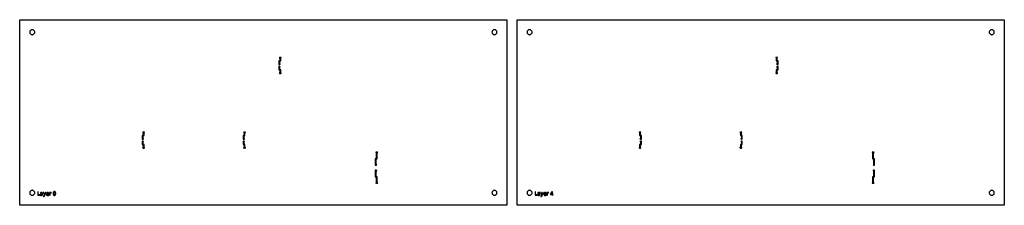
# Model space of a CAD drawing. Header units: metres. Extents: x -355 to 625, y -22 to 162.
import ezdxf

# ---------------------------------------------------------------- set-up
doc = ezdxf.new("R2010")
doc.units = ezdxf.units.M

msp = doc.modelspace()

# ---------------------------------------------------------------- linework, layer by layer
for points in [[(130.05, -22.45), (-354.85, -22.45), (-354.85, 162.45), (130.05, 162.45), (130.05, -22.45)], [(624.96, -22.45), (140.05, -22.45), (140.05, 162.45), (624.96, 162.45), (624.96, -22.45)], [(-339.9, 150), (-339.95, 150.49), (-340.09, 150.96), (-340.32, 151.39), (-340.63, 151.77), (-341.01, 152.08), (-341.44, 152.31), (-341.91, 152.45), (-342.4, 152.5), (-342.89, 152.45), (-343.36, 152.31), (-343.79, 152.08), (-344.17, 151.77), (-344.48, 151.39), (-344.71, 150.96), (-344.85, 150.49), (-344.9, 150), (-344.85, 149.51), (-344.71, 149.04), (-344.48, 148.61), (-344.17, 148.23), (-343.79, 147.92), (-343.36, 147.69), (-342.89, 147.55), (-342.4, 147.5), (-341.91, 147.55), (-341.44, 147.69), (-341.01, 147.92), (-340.63, 148.23), (-340.32, 148.61), (-340.09, 149.04), (-339.95, 149.51), (-339.9, 150)], [(120.1, 150), (120.05, 150.49), (119.91, 150.96), (119.68, 151.39), (119.37, 151.77), (118.99, 152.08), (118.56, 152.31), (118.09, 152.45), (117.6, 152.5), (117.11, 152.45), (116.64, 152.31), (116.21, 152.08), (115.83, 151.77), (115.52, 151.39), (115.29, 150.96), (115.15, 150.49), (115.1, 150), (115.15, 149.51), (115.29, 149.04), (115.52, 148.61), (115.83, 148.23), (116.21, 147.92), (116.64, 147.69), (117.11, 147.55), (117.6, 147.5), (118.09, 147.55), (118.56, 147.69), (118.99, 147.92), (119.37, 148.23), (119.68, 148.61), (119.91, 149.04), (120.05, 149.51), (120.1, 150)], [(155, 150), (154.96, 150.49), (154.81, 150.96), (154.58, 151.39), (154.27, 151.77), (153.89, 152.08), (153.46, 152.31), (152.99, 152.45), (152.5, 152.5), (152.02, 152.45), (151.55, 152.31), (151.11, 152.08), (150.74, 151.77), (150.43, 151.39), (150.19, 150.96), (150.05, 150.49), (150, 150), (150.05, 149.51), (150.19, 149.04), (150.43, 148.61), (150.74, 148.23), (151.11, 147.92), (151.55, 147.69), (152.02, 147.55), (152.5, 147.5), (152.99, 147.55), (153.46, 147.69), (153.89, 147.92), (154.27, 148.23), (154.58, 148.61), (154.81, 149.04), (154.96, 149.51), (155, 150)], [(615, 150), (614.96, 150.49), (614.81, 150.96), (614.58, 151.39), (614.27, 151.77), (613.89, 152.08), (613.46, 152.31), (612.99, 152.45), (612.5, 152.5), (612.02, 152.45), (611.55, 152.31), (611.11, 152.08), (610.74, 151.77), (610.43, 151.39), (610.19, 150.96), (610.05, 150.49), (610, 150), (610.05, 149.51), (610.19, 149.04), (610.43, 148.61), (610.74, 148.23), (611.11, 147.92), (611.55, 147.69), (612.02, 147.55), (612.5, 147.5), (612.99, 147.55), (613.46, 147.69), (613.89, 147.92), (614.27, 148.23), (614.58, 148.61), (614.81, 149.04), (614.96, 149.51), (615, 150)], [(-95.55, 118.36), (-95.97, 118.36), (-96, 118.39), (-96, 121.34), (-96.02, 121.36), (-96.93, 121.36), (-96.95, 121.34), (-96.95, 117.92), (-96.93, 117.92), (-96.93, 117.92), (-96.93, 117.86), (-95.97, 117.86), (-95.51, 118.17), (-95.51, 118.17), (-95.55, 118.36), (-95.55, 118.36)], [(-96.49, 124.36), (-94.55, 124.36), (-94.59, 124.53), (-94.59, 124.53), (-94.69, 124.7), (-94.71, 124.72), (-94.88, 124.82), (-94.88, 124.82), (-95.07, 124.86), (-95.98, 124.86), (-96.17, 124.82), (-96.17, 124.82), (-96.33, 124.72), (-96.35, 124.7), (-96.46, 124.53), (-96.46, 124.53), (-96.49, 124.36)], [(-95.98, 121.36), (-95.07, 121.36), (-95.05, 121.38), (-95.05, 124.34), (-95.07, 124.36), (-95.98, 124.36), (-96, 124.34), (-96, 121.38), (-95.98, 121.36)], [(397.46, 124.36), (399.4, 124.36), (399.36, 124.53), (399.36, 124.53), (399.26, 124.7), (399.24, 124.72), (399.07, 124.82), (399.07, 124.82), (398.88, 124.86), (397.97, 124.86), (397.78, 124.82), (397.78, 124.82), (397.62, 124.72), (397.6, 124.7), (397.49, 124.53), (397.49, 124.53), (397.46, 124.36)], [(398.9, 121.38), (398.9, 124.34), (398.88, 124.36), (397.97, 124.36), (397.95, 124.34), (397.95, 121.38), (397.97, 121.36), (398.88, 121.36), (398.9, 121.38)], [(399.86, 117.92), (399.86, 121.34), (399.84, 121.36), (398.92, 121.36), (398.9, 121.34), (398.9, 118.39), (398.88, 118.36), (398.45, 118.36), (398.45, 118.36), (398.42, 118.17), (398.42, 118.17), (398.88, 117.86), (399.84, 117.86), (399.84, 117.92), (399.84, 117.93), (399.86, 117.92)], [(-96.93, 112.36), (-96.02, 112.36), (-96, 112.38), (-96, 115.33), (-95.97, 115.36), (-95.55, 115.36), (-95.55, 115.36), (-95.51, 115.55), (-95.51, 115.55), (-95.97, 115.86), (-96.93, 115.86), (-96.93, 115.8), (-96.93, 115.8), (-96.95, 115.8), (-96.95, 112.38), (-96.93, 112.36)], [(-94.55, 109.36), (-96.49, 109.36), (-96.46, 109.19), (-96.46, 109.19), (-96.35, 109.03), (-96.33, 109.01), (-96.17, 108.9), (-96.17, 108.9), (-95.98, 108.86), (-95.07, 108.86), (-94.88, 108.9), (-94.88, 108.9), (-94.71, 109.01), (-94.69, 109.03), (-94.59, 109.19), (-94.59, 109.19), (-94.55, 109.36)], [(-96, 112.34), (-96, 109.38), (-95.98, 109.36), (-95.07, 109.36), (-95.05, 109.38), (-95.05, 112.34), (-95.07, 112.36), (-95.98, 112.36), (-96, 112.34)], [(399.4, 109.36), (397.46, 109.36), (397.49, 109.19), (397.49, 109.19), (397.6, 109.03), (397.62, 109.01), (397.78, 108.9), (397.78, 108.9), (397.97, 108.86), (398.88, 108.86), (399.07, 108.9), (399.07, 108.9), (399.24, 109.01), (399.26, 109.03), (399.36, 109.19), (399.36, 109.19), (399.4, 109.36)], [(397.97, 109.36), (398.88, 109.36), (398.9, 109.38), (398.9, 112.34), (398.88, 112.36), (397.97, 112.36), (397.95, 112.34), (397.95, 109.38), (397.97, 109.36)], [(398.92, 112.36), (399.84, 112.36), (399.86, 112.38), (399.86, 115.81), (399.84, 115.8), (399.83, 115.8), (399.83, 115.86), (398.88, 115.86), (398.42, 115.55), (398.42, 115.55), (398.45, 115.36), (398.45, 115.36), (398.88, 115.36), (398.9, 115.33), (398.9, 112.38), (398.92, 112.36)], [(-231.07, 50), (-230.55, 50), (-230.59, 50.17), (-230.59, 50.17), (-230.69, 50.33), (-230.71, 50.35), (-230.88, 50.46), (-230.88, 50.46), (-231.07, 50.5), (-231.27, 50.5), (-231.49, 49.98), (-231.5, 49.98), (-231.52, 49.92), (-231.55, 49.98), (-231.56, 49.98), (-231.77, 50.5), (-231.98, 50.5), (-232.17, 50.46), (-232.17, 50.46), (-232.33, 50.35), (-232.35, 50.33), (-232.46, 50.17), (-232.46, 50.17), (-232.49, 50), (-231.98, 50), (-232, 49.98), (-232, 47.03), (-232.03, 47), (-232.93, 47), (-232.95, 46.98), (-232.95, 43.56), (-232.93, 43.56), (-232.93, 43.56), (-232.93, 43.5), (-231.97, 43.5), (-231.51, 43.81), (-231.51, 43.81), (-231.55, 44), (-231.55, 44), (-231.97, 44), (-232, 44.03), (-232, 46.97), (-231.97, 47), (-231.07, 47), (-231.05, 47.02), (-231.05, 49.98), (-231.07, 50)], [(-130.67, 50), (-130.15, 50), (-130.19, 50.17), (-130.19, 50.17), (-130.29, 50.33), (-130.31, 50.35), (-130.48, 50.46), (-130.48, 50.46), (-130.67, 50.5), (-130.87, 50.5), (-131.09, 49.98), (-131.1, 49.98), (-131.12, 49.92), (-131.15, 49.98), (-131.16, 49.98), (-131.37, 50.5), (-131.58, 50.5), (-131.77, 50.46), (-131.77, 50.46), (-131.93, 50.35), (-131.95, 50.33), (-132.06, 50.17), (-132.06, 50.17), (-132.09, 50), (-131.58, 50), (-131.6, 49.98), (-131.6, 47.03), (-131.63, 47), (-132.53, 47), (-132.55, 46.98), (-132.55, 43.56), (-132.53, 43.56), (-132.53, 43.56), (-132.53, 43.5), (-131.57, 43.5), (-131.11, 43.81), (-131.11, 43.81), (-131.15, 44), (-131.15, 44), (-131.57, 44), (-131.6, 44.03), (-131.6, 46.97), (-131.57, 47), (-130.67, 47), (-130.65, 47.02), (-130.65, 49.98), (-130.67, 50)], [(262.88, 50), (263.4, 50), (263.36, 50.17), (263.36, 50.17), (263.26, 50.33), (263.24, 50.35), (263.07, 50.46), (263.07, 50.46), (262.88, 50.5), (262.68, 50.5), (262.46, 49.98), (262.45, 49.98), (262.43, 49.92), (262.4, 49.98), (262.39, 49.98), (262.18, 50.5), (261.97, 50.5), (261.78, 50.46), (261.78, 50.46), (261.62, 50.35), (261.6, 50.33), (261.49, 50.17), (261.49, 50.17), (261.46, 50), (261.97, 50), (261.95, 49.98), (261.95, 47.02), (261.97, 47), (262.88, 47), (262.9, 46.97), (262.9, 44.03), (262.88, 44), (262.45, 44), (262.45, 44), (262.42, 43.81), (262.42, 43.81), (262.88, 43.5), (263.84, 43.5), (263.84, 43.56), (263.84, 43.56), (263.86, 43.56), (263.86, 46.98), (263.84, 47), (262.93, 47), (262.9, 47.03), (262.9, 49.98), (262.88, 50)], [(363.28, 50), (363.8, 50), (363.76, 50.17), (363.76, 50.17), (363.66, 50.33), (363.64, 50.35), (363.47, 50.46), (363.47, 50.46), (363.28, 50.5), (363.08, 50.5), (362.86, 49.98), (362.85, 49.98), (362.83, 49.92), (362.8, 49.98), (362.79, 49.98), (362.58, 50.5), (362.37, 50.5), (362.18, 50.46), (362.18, 50.46), (362.02, 50.35), (362, 50.33), (361.89, 50.17), (361.89, 50.17), (361.86, 50), (362.37, 50), (362.35, 49.98), (362.35, 47.02), (362.37, 47), (363.28, 47), (363.3, 46.97), (363.3, 44.03), (363.28, 44), (362.85, 44), (362.85, 44), (362.82, 43.81), (362.82, 43.81), (363.28, 43.5), (364.24, 43.5), (364.24, 43.56), (364.24, 43.56), (364.26, 43.56), (364.26, 46.98), (364.24, 47), (363.33, 47), (363.3, 47.03), (363.3, 49.98), (363.28, 50)], [(-230.55, 35), (-231.07, 35), (-231.05, 35.02), (-231.05, 37.98), (-231.07, 38), (-231.97, 38), (-232, 38.03), (-232, 40.97), (-231.97, 41), (-231.55, 41), (-231.55, 41), (-231.51, 41.19), (-231.51, 41.19), (-231.97, 41.5), (-232.93, 41.5), (-232.93, 41.44), (-232.93, 41.44), (-232.95, 41.44), (-232.95, 38.02), (-232.93, 38), (-232.03, 38), (-232, 37.97), (-232, 35.02), (-231.98, 35), (-232.49, 35), (-232.46, 34.83), (-232.46, 34.83), (-232.35, 34.67), (-232.33, 34.65), (-232.17, 34.54), (-232.17, 34.54), (-231.98, 34.5), (-231.77, 34.5), (-231.56, 35.02), (-231.55, 35.02), (-231.52, 35.08), (-231.5, 35.02), (-231.49, 35.02), (-231.27, 34.5), (-231.07, 34.5), (-230.88, 34.54), (-230.88, 34.54), (-230.71, 34.65), (-230.69, 34.67), (-230.59, 34.83), (-230.59, 34.83), (-230.55, 35)], [(-130.15, 35), (-130.67, 35), (-130.65, 35.02), (-130.65, 37.98), (-130.67, 38), (-131.57, 38), (-131.6, 38.03), (-131.6, 40.97), (-131.57, 41), (-131.15, 41), (-131.15, 41), (-131.11, 41.19), (-131.11, 41.19), (-131.57, 41.5), (-132.53, 41.5), (-132.53, 41.44), (-132.53, 41.44), (-132.55, 41.44), (-132.55, 38.02), (-132.53, 38), (-131.63, 38), (-131.6, 37.97), (-131.6, 35.02), (-131.58, 35), (-132.09, 35), (-132.06, 34.83), (-132.06, 34.83), (-131.95, 34.67), (-131.93, 34.65), (-131.77, 34.54), (-131.77, 34.54), (-131.58, 34.5), (-131.37, 34.5), (-131.16, 35.02), (-131.15, 35.02), (-131.12, 35.08), (-131.1, 35.02), (-131.09, 35.02), (-130.87, 34.5), (-130.67, 34.5), (-130.48, 34.54), (-130.48, 34.54), (-130.31, 34.65), (-130.29, 34.67), (-130.19, 34.83), (-130.19, 34.83), (-130.15, 35)], [(263.4, 35), (262.88, 35), (262.9, 35.02), (262.9, 37.97), (262.93, 38), (263.84, 38), (263.86, 38.02), (263.86, 41.44), (263.84, 41.44), (263.83, 41.44), (263.83, 41.5), (262.88, 41.5), (262.42, 41.19), (262.42, 41.19), (262.45, 41), (262.45, 41), (262.88, 41), (262.9, 40.97), (262.9, 38.03), (262.88, 38), (261.97, 38), (261.95, 37.98), (261.95, 35.02), (261.97, 35), (261.46, 35), (261.49, 34.83), (261.49, 34.83), (261.6, 34.67), (261.62, 34.65), (261.78, 34.54), (261.78, 34.54), (261.97, 34.5), (262.18, 34.5), (262.39, 35.02), (262.4, 35.02), (262.43, 35.08), (262.45, 35.02), (262.46, 35.02), (262.68, 34.5), (262.88, 34.5), (263.07, 34.54), (263.07, 34.54), (263.24, 34.65), (263.26, 34.67), (263.36, 34.83), (263.36, 34.83), (263.4, 35)], [(363.8, 35), (363.28, 35), (363.3, 35.02), (363.3, 37.97), (363.33, 38), (364.24, 38), (364.26, 38.02), (364.26, 41.44), (364.24, 41.44), (364.23, 41.44), (364.23, 41.5), (363.28, 41.5), (362.82, 41.19), (362.82, 41.19), (362.85, 41), (362.85, 41), (363.28, 41), (363.3, 40.97), (363.3, 38.03), (363.28, 38), (362.37, 38), (362.35, 37.98), (362.35, 35.02), (362.37, 35), (361.86, 35), (361.89, 34.83), (361.89, 34.83), (362, 34.67), (362.02, 34.65), (362.18, 34.54), (362.18, 34.54), (362.37, 34.5), (362.58, 34.5), (362.79, 35.02), (362.8, 35.02), (362.83, 35.08), (362.85, 35.02), (362.86, 35.02), (363.08, 34.5), (363.28, 34.5), (363.47, 34.54), (363.47, 34.54), (363.64, 34.65), (363.66, 34.67), (363.76, 34.83), (363.76, 34.83), (363.8, 35)], [(-0.49, 30), (1.45, 30), (1.41, 30.17), (1.41, 30.17), (1.31, 30.33), (1.29, 30.35), (1.12, 30.46), (1.12, 30.46), (0.93, 30.5), (0.02, 30.5), (-0.17, 30.46), (-0.17, 30.46), (-0.33, 30.35), (-0.35, 30.33), (-0.46, 30.17), (-0.46, 30.17), (-0.49, 30)], [(0.02, 24), (0.93, 24), (0.95, 24.02), (0.95, 29.98), (0.93, 30), (0.02, 30), (0, 29.98), (0, 24.02), (0.02, 24)], [(493.46, 30), (495.4, 30), (495.36, 30.17), (495.36, 30.17), (495.26, 30.33), (495.24, 30.35), (495.07, 30.46), (495.07, 30.46), (494.88, 30.5), (493.97, 30.5), (493.78, 30.46), (493.78, 30.46), (493.62, 30.35), (493.6, 30.33), (493.49, 30.17), (493.49, 30.17), (493.46, 30)], [(494.9, 24.02), (494.9, 29.98), (494.88, 30), (493.97, 30), (493.95, 29.98), (493.95, 24.02), (493.97, 24), (494.88, 24), (494.9, 24.02)], [(0.45, 18), (0.03, 18), (0, 18.03), (0, 23.98), (-0.02, 24), (-0.93, 24), (-0.95, 23.98), (-0.95, 17.56), (-0.93, 17.56), (-0.93, 17.56), (-0.93, 17.5), (0.03, 17.5), (0.49, 17.81), (0.49, 17.81), (0.45, 18), (0.45, 18)], [(495.86, 17.56), (495.86, 23.98), (495.84, 24), (494.92, 24), (494.9, 23.98), (494.9, 18.03), (494.88, 18), (494.45, 18), (494.45, 18), (494.42, 17.81), (494.42, 17.81), (494.88, 17.5), (495.84, 17.5), (495.84, 17.56), (495.84, 17.56), (495.86, 17.56)], [(-0.93, 6), (-0.02, 6), (0, 6.02), (0, 11.97), (0.03, 12), (0.45, 12), (0.45, 12), (0.49, 12.19), (0.49, 12.19), (0.03, 12.5), (-0.93, 12.5), (-0.93, 12.44), (-0.93, 12.44), (-0.95, 12.44), (-0.95, 6.02), (-0.93, 6)], [(494.92, 6), (495.84, 6), (495.86, 6.02), (495.86, 12.44), (495.84, 12.44), (495.83, 12.44), (495.83, 12.5), (494.88, 12.5), (494.42, 12.19), (494.42, 12.19), (494.45, 12), (494.45, 12), (494.88, 12), (494.9, 11.97), (494.9, 6.02), (494.92, 6)], [(1.45, 0), (0.93, 0), (0.95, 0.02), (0.95, 5.98), (0.93, 6), (0.02, 6), (0, 5.98), (0, 0.02), (0.02, 0), (-0.49, 0), (-0.46, -0.17), (-0.46, -0.17), (-0.35, -0.33), (-0.33, -0.35), (-0.17, -0.46), (-0.17, -0.46), (0.02, -0.5), (0.23, -0.5), (0.44, 0.02), (0.45, 0.02), (0.48, 0.08), (0.5, 0.02), (0.51, 0.02), (0.73, -0.5), (0.93, -0.5), (1.12, -0.46), (1.12, -0.46), (1.29, -0.35), (1.31, -0.33), (1.41, -0.17), (1.41, -0.17), (1.45, 0)], [(495.4, 0), (494.88, 0), (494.9, 0.02), (494.9, 5.98), (494.88, 6), (493.97, 6), (493.95, 5.98), (493.95, 0.02), (493.97, 0), (493.46, 0), (493.49, -0.17), (493.49, -0.17), (493.6, -0.33), (493.62, -0.35), (493.78, -0.46), (493.78, -0.46), (493.97, -0.5), (494.18, -0.5), (494.39, 0.02), (494.4, 0.02), (494.43, 0.08), (494.45, 0.02), (494.46, 0.02), (494.68, -0.5), (494.88, -0.5), (495.07, -0.46), (495.07, -0.46), (495.24, -0.35), (495.26, -0.33), (495.36, -0.17), (495.36, -0.17), (495.4, 0)], [(-339.9, -10), (-339.95, -9.51), (-340.09, -9.04), (-340.32, -8.61), (-340.63, -8.23), (-341.01, -7.92), (-341.44, -7.69), (-341.91, -7.55), (-342.4, -7.5), (-342.89, -7.55), (-343.36, -7.69), (-343.79, -7.92), (-344.17, -8.23), (-344.48, -8.61), (-344.71, -9.04), (-344.85, -9.51), (-344.9, -10), (-344.85, -10.49), (-344.71, -10.96), (-344.48, -11.39), (-344.17, -11.77), (-343.79, -12.08), (-343.36, -12.31), (-342.89, -12.45), (-342.4, -12.5), (-341.91, -12.45), (-341.44, -12.31), (-341.01, -12.08), (-340.63, -11.77), (-340.32, -11.39), (-340.09, -10.96), (-339.95, -10.49), (-339.9, -10)], [(-336.91, -8.85), (-336.91, -12.5), (-334.64, -12.5), (-334.64, -12.09), (-336.42, -12.09), (-336.42, -8.85), (-336.91, -8.85)], [(-332, -10.94), (-332.01, -10.82), (-332.02, -10.7), (-332.03, -10.59), (-332.05, -10.49), (-332.08, -10.39), (-332.11, -10.3), (-332.15, -10.22), (-332.19, -10.14), (-332.24, -10.07), (-332.3, -10.01), (-332.36, -9.95), (-332.43, -9.9), (-332.5, -9.85), (-332.58, -9.81), (-332.67, -9.78), (-332.76, -9.75), (-332.85, -9.73), (-332.96, -9.71), (-333.07, -9.7), (-333.18, -9.7), (-333.23, -9.7), (-333.27, -9.7), (-333.32, -9.7), (-333.36, -9.71), (-333.41, -9.71), (-333.45, -9.72), (-333.5, -9.72), (-333.54, -9.73), (-333.59, -9.74), (-333.64, -9.75), (-333.68, -9.76), (-333.73, -9.77), (-333.78, -9.78), (-333.82, -9.79), (-333.87, -9.81), (-333.92, -9.82), (-333.97, -9.84), (-334.02, -9.85), (-334.06, -9.87), (-334.11, -9.89), (-334.11, -10.31), (-334.07, -10.28), (-334.03, -10.26), (-333.99, -10.24), (-333.95, -10.22), (-333.9, -10.21), (-333.86, -10.19), (-333.82, -10.18), (-333.78, -10.16), (-333.73, -10.15), (-333.69, -10.14), (-333.64, -10.13), (-333.6, -10.12), (-333.55, -10.11), (-333.51, -10.1), (-333.46, -10.09), (-333.42, -10.09), (-333.37, -10.09), (-333.32, -10.08), (-333.28, -10.08), (-333.23, -10.08), (-333.16, -10.08), (-333.09, -10.09), (-333.02, -10.1), (-332.96, -10.11), (-332.9, -10.12), (-332.85, -10.14), (-332.79, -10.16), (-332.75, -10.19), (-332.7, -10.22), (-332.66, -10.25), (-332.62, -10.29), (-332.58, -10.32), (-332.55, -10.36), (-332.53, -10.41), (-332.5, -10.45), (-332.49, -10.5), (-332.47, -10.56), (-332.46, -10.61), (-332.46, -10.67), (-332.45, -10.73), (-332.45, -10.77), (-333.08, -10.77), (-333.2, -10.78), (-333.32, -10.78), (-333.42, -10.8), (-333.53, -10.81), (-333.62, -10.83), (-333.71, -10.86), (-333.79, -10.89), (-333.87, -10.92), (-333.94, -10.96), (-334.01, -11.01), (-334.06, -11.06), (-334.12, -11.11), (-334.16, -11.17), (-334.2, -11.23), (-334.24, -11.3), (-334.26, -11.37), (-334.29, -11.45), (-334.3, -11.53), (-334.31, -11.61), (-334.31, -11.7), (-334.31, -11.78), (-334.3, -11.86), (-334.29, -11.93), (-334.27, -11.99), (-334.25, -12.06), (-334.23, -12.12), (-334.19, -12.18), (-334.16, -12.23), (-334.11, -12.29), (-334.07, -12.34), (-334.02, -12.38), (-333.96, -12.42), (-333.9, -12.46), (-333.84, -12.49), (-333.78, -12.51), (-333.71, -12.53), (-333.64, -12.55), (-333.56, -12.56), (-333.48, -12.57), (-333.4, -12.57), (-333.33, -12.57), (-333.27, -12.57), (-333.21, -12.56), (-333.15, -12.55), (-333.09, -12.54), (-333.04, -12.53), (-332.98, -12.51), (-332.93, -12.5), (-332.88, -12.47), (-332.84, -12.45), (-332.79, -12.43), (-332.75, -12.4), (-332.71, -12.37), (-332.67, -12.34), (-332.63, -12.3), (-332.59, -12.26), (-332.55, -12.22), (-332.52, -12.18), (-332.48, -12.13), (-332.45, -12.09), (-332.45, -12.5), (-332, -12.5), (-332, -10.94)], [(-329.94, -12.75), (-328.74, -9.77), (-329.22, -9.77), (-330.07, -11.9), (-330.93, -9.77), (-331.4, -9.77), (-330.3, -12.46), (-330.38, -12.66), (-330.4, -12.72), (-330.43, -12.78), (-330.45, -12.84), (-330.47, -12.88), (-330.5, -12.93), (-330.52, -12.97), (-330.54, -13), (-330.56, -13.03), (-330.58, -13.06), (-330.6, -13.08), (-330.62, -13.09), (-330.65, -13.11), (-330.67, -13.12), (-330.7, -13.13), (-330.73, -13.14), (-330.76, -13.15), (-330.79, -13.16), (-330.82, -13.16), (-330.85, -13.16), (-330.89, -13.16), (-331.16, -13.16), (-331.16, -13.54), (-330.8, -13.54), (-330.74, -13.54), (-330.68, -13.53), (-330.63, -13.53), (-330.57, -13.52), (-330.52, -13.5), (-330.48, -13.49), (-330.43, -13.47), (-330.39, -13.44), (-330.35, -13.42), (-330.31, -13.39), (-330.28, -13.36), (-330.24, -13.32), (-330.2, -13.27), (-330.17, -13.22), (-330.13, -13.16), (-330.09, -13.09), (-330.05, -13.02), (-330.02, -12.94), (-329.98, -12.85), (-329.94, -12.75)], [(-325.78, -11.02), (-325.78, -10.9), (-325.79, -10.79), (-325.81, -10.68), (-325.83, -10.57), (-325.86, -10.47), (-325.9, -10.38), (-325.94, -10.29), (-325.99, -10.21), (-326.04, -10.13), (-326.1, -10.06), (-326.17, -9.99), (-326.24, -9.93), (-326.32, -9.87), (-326.4, -9.83), (-326.48, -9.79), (-326.57, -9.76), (-326.66, -9.73), (-326.76, -9.71), (-326.87, -9.7), (-326.97, -9.7), (-327.1, -9.7), (-327.21, -9.72), (-327.32, -9.74), (-327.43, -9.76), (-327.53, -9.8), (-327.62, -9.84), (-327.71, -9.89), (-327.8, -9.95), (-327.88, -10.02), (-327.95, -10.09), (-328.02, -10.18), (-328.08, -10.26), (-328.14, -10.36), (-328.19, -10.45), (-328.22, -10.56), (-328.26, -10.67), (-328.28, -10.78), (-328.3, -10.9), (-328.31, -11.03), (-328.32, -11.16), (-328.31, -11.29), (-328.3, -11.41), (-328.28, -11.53), (-328.25, -11.64), (-328.22, -11.74), (-328.18, -11.84), (-328.13, -11.94), (-328.07, -12.03), (-328.01, -12.11), (-327.93, -12.19), (-327.85, -12.26), (-327.77, -12.33), (-327.68, -12.38), (-327.58, -12.43), (-327.48, -12.48), (-327.38, -12.51), (-327.27, -12.54), (-327.15, -12.56), (-327.03, -12.57), (-326.9, -12.57), (-326.84, -12.57), (-326.79, -12.57), (-326.74, -12.57), (-326.69, -12.56), (-326.64, -12.56), (-326.59, -12.55), (-326.54, -12.54), (-326.48, -12.54), (-326.43, -12.53), (-326.38, -12.52), (-326.33, -12.51), (-326.28, -12.49), (-326.23, -12.48), (-326.18, -12.47), (-326.13, -12.45), (-326.08, -12.44), (-326.03, -12.42), (-325.98, -12.4), (-325.93, -12.38), (-325.89, -12.36), (-325.89, -11.94), (-325.93, -11.96), (-325.98, -11.98), (-326.03, -12.01), (-326.08, -12.03), (-326.13, -12.05), (-326.17, -12.07), (-326.22, -12.08), (-326.27, -12.1), (-326.32, -12.11), (-326.37, -12.13), (-326.42, -12.14), (-326.47, -12.15), (-326.52, -12.16), (-326.57, -12.17), (-326.62, -12.17), (-326.67, -12.18), (-326.72, -12.18), (-326.77, -12.19), (-326.82, -12.19), (-326.87, -12.19), (-326.96, -12.19), (-327.04, -12.18), (-327.12, -12.17), (-327.2, -12.15), (-327.27, -12.13), (-327.34, -12.1), (-327.4, -12.07), (-327.46, -12.03), (-327.52, -11.99), (-327.57, -11.95), (-327.61, -11.9), (-327.66, -11.84), (-327.7, -11.78), (-327.73, -11.72), (-327.76, -11.65), (-327.79, -11.58), (-327.81, -11.5), (-327.83, -11.42), (-327.84, -11.33), (-327.85, -11.24), (-325.78, -11.24), (-325.78, -11.02)], [(-323.46, -10.19), (-323.46, -9.72), (-323.48, -9.72), (-323.49, -9.72), (-323.5, -9.72), (-323.51, -9.72), (-323.53, -9.71), (-323.54, -9.71), (-323.55, -9.71), (-323.56, -9.71), (-323.57, -9.71), (-323.59, -9.71), (-323.6, -9.71), (-323.61, -9.7), (-323.62, -9.7), (-323.63, -9.7), (-323.64, -9.7), (-323.65, -9.7), (-323.66, -9.7), (-323.67, -9.7), (-323.68, -9.7), (-323.69, -9.7), (-323.75, -9.7), (-323.81, -9.7), (-323.87, -9.71), (-323.93, -9.72), (-323.99, -9.73), (-324.04, -9.74), (-324.1, -9.76), (-324.15, -9.78), (-324.19, -9.8), (-324.24, -9.82), (-324.29, -9.85), (-324.33, -9.87), (-324.37, -9.9), (-324.41, -9.94), (-324.45, -9.97), (-324.48, -10.01), (-324.52, -10.05), (-324.55, -10.1), (-324.58, -10.14), (-324.61, -10.19), (-324.61, -9.77), (-325.06, -9.77), (-325.06, -12.5), (-324.61, -12.5), (-324.61, -11.06), (-324.61, -10.97), (-324.6, -10.88), (-324.59, -10.8), (-324.58, -10.72), (-324.56, -10.65), (-324.54, -10.58), (-324.51, -10.52), (-324.48, -10.46), (-324.44, -10.4), (-324.41, -10.35), (-324.36, -10.3), (-324.32, -10.26), (-324.27, -10.22), (-324.21, -10.19), (-324.16, -10.16), (-324.1, -10.14), (-324.03, -10.12), (-323.97, -10.11), (-323.9, -10.1), (-323.82, -10.1), (-323.8, -10.1), (-323.78, -10.1), (-323.76, -10.1), (-323.74, -10.1), (-323.72, -10.11), (-323.7, -10.11), (-323.68, -10.11), (-323.66, -10.11), (-323.64, -10.12), (-323.62, -10.12), (-323.61, -10.13), (-323.59, -10.13), (-323.57, -10.14), (-323.56, -10.14), (-323.54, -10.15), (-323.52, -10.15), (-323.51, -10.16), (-323.49, -10.17), (-323.48, -10.18), (-323.46, -10.19)], [(-320.28, -8.79), (-320.4, -8.79), (-320.51, -8.81), (-320.62, -8.83), (-320.72, -8.87), (-320.82, -8.91), (-320.91, -8.96), (-321, -9.03), (-321.08, -9.1), (-321.15, -9.18), (-321.22, -9.27), (-321.28, -9.38), (-321.33, -9.49), (-321.38, -9.6), (-321.42, -9.73), (-321.46, -9.87), (-321.49, -10.01), (-321.51, -10.17), (-321.53, -10.33), (-321.54, -10.5), (-321.54, -10.68), (-321.54, -10.86), (-321.53, -11.03), (-321.51, -11.19), (-321.49, -11.35), (-321.46, -11.49), (-321.42, -11.63), (-321.38, -11.76), (-321.33, -11.88), (-321.28, -11.99), (-321.22, -12.09), (-321.15, -12.18), (-321.08, -12.26), (-321, -12.33), (-320.91, -12.4), (-320.82, -12.45), (-320.72, -12.49), (-320.62, -12.53), (-320.51, -12.55), (-320.4, -12.57), (-320.28, -12.57), (-320.16, -12.57), (-320.05, -12.55), (-319.94, -12.53), (-319.84, -12.49), (-319.74, -12.45), (-319.65, -12.4), (-319.56, -12.33), (-319.49, -12.26), (-319.41, -12.18), (-319.34, -12.09), (-319.28, -11.99), (-319.23, -11.88), (-319.18, -11.76), (-319.14, -11.63), (-319.1, -11.49), (-319.07, -11.35), (-319.05, -11.19), (-319.03, -11.03), (-319.02, -10.86), (-319.02, -10.68), (-319.02, -10.5), (-319.03, -10.33), (-319.05, -10.17), (-319.07, -10.01), (-319.1, -9.87), (-319.14, -9.73), (-319.18, -9.6), (-319.23, -9.49), (-319.28, -9.38), (-319.34, -9.27), (-319.41, -9.18), (-319.49, -9.1), (-319.56, -9.03), (-319.65, -8.96), (-319.74, -8.91), (-319.84, -8.87), (-319.94, -8.83), (-320.05, -8.81), (-320.16, -8.79), (-320.28, -8.79)], [(-320.28, -9.18), (-320.21, -9.18), (-320.14, -9.19), (-320.07, -9.21), (-320.01, -9.24), (-319.95, -9.27), (-319.89, -9.31), (-319.84, -9.36), (-319.79, -9.42), (-319.75, -9.48), (-319.71, -9.55), (-319.67, -9.63), (-319.64, -9.72), (-319.61, -9.81), (-319.58, -9.91), (-319.56, -10.02), (-319.54, -10.14), (-319.53, -10.26), (-319.52, -10.4), (-319.52, -10.53), (-319.51, -10.68), (-319.52, -10.83), (-319.52, -10.97), (-319.53, -11.1), (-319.54, -11.22), (-319.56, -11.34), (-319.58, -11.45), (-319.61, -11.55), (-319.64, -11.64), (-319.67, -11.73), (-319.71, -11.81), (-319.75, -11.88), (-319.79, -11.94), (-319.84, -12), (-319.89, -12.05), (-319.95, -12.09), (-320.01, -12.12), (-320.07, -12.15), (-320.14, -12.17), (-320.21, -12.18), (-320.28, -12.18), (-320.36, -12.18), (-320.43, -12.17), (-320.49, -12.15), (-320.56, -12.12), (-320.61, -12.09), (-320.67, -12.05), (-320.72, -12), (-320.77, -11.94), (-320.81, -11.88), (-320.85, -11.81), (-320.89, -11.73), (-320.92, -11.64), (-320.95, -11.55), (-320.98, -11.45), (-321, -11.34), (-321.01, -11.22), (-321.03, -11.1), (-321.04, -10.97), (-321.04, -10.83), (-321.05, -10.68), (-321.04, -10.53), (-321.04, -10.4), (-321.03, -10.26), (-321.01, -10.14), (-321, -10.02), (-320.98, -9.91), (-320.95, -9.81), (-320.92, -9.72), (-320.89, -9.63), (-320.85, -9.55), (-320.81, -9.48), (-320.77, -9.42), (-320.72, -9.36), (-320.67, -9.31), (-320.61, -9.27), (-320.56, -9.24), (-320.49, -9.21), (-320.43, -9.19), (-320.36, -9.18), (-320.28, -9.18)], [(120.1, -10), (120.05, -9.51), (119.91, -9.04), (119.68, -8.61), (119.37, -8.23), (118.99, -7.92), (118.56, -7.69), (118.09, -7.55), (117.6, -7.5), (117.11, -7.55), (116.64, -7.69), (116.21, -7.92), (115.83, -8.23), (115.52, -8.61), (115.29, -9.04), (115.15, -9.51), (115.1, -10), (115.15, -10.49), (115.29, -10.96), (115.52, -11.39), (115.83, -11.77), (116.21, -12.08), (116.64, -12.31), (117.11, -12.45), (117.6, -12.5), (118.09, -12.45), (118.56, -12.31), (118.99, -12.08), (119.37, -11.77), (119.68, -11.39), (119.91, -10.96), (120.05, -10.49), (120.1, -10)], [(155, -10), (154.96, -9.51), (154.81, -9.04), (154.58, -8.61), (154.27, -8.23), (153.89, -7.92), (153.46, -7.69), (152.99, -7.55), (152.5, -7.5), (152.02, -7.55), (151.55, -7.69), (151.11, -7.92), (150.74, -8.23), (150.43, -8.61), (150.19, -9.04), (150.05, -9.51), (150, -10), (150.05, -10.49), (150.19, -10.96), (150.43, -11.39), (150.74, -11.77), (151.11, -12.08), (151.55, -12.31), (152.02, -12.45), (152.5, -12.5), (152.99, -12.45), (153.46, -12.31), (153.89, -12.08), (154.27, -11.77), (154.58, -11.39), (154.81, -10.96), (154.96, -10.49), (155, -10)], [(157.99, -8.85), (157.99, -12.5), (160.26, -12.5), (160.26, -12.09), (158.49, -12.09), (158.49, -8.85), (157.99, -8.85)], [(162.9, -10.94), (162.9, -10.82), (162.89, -10.7), (162.87, -10.59), (162.85, -10.49), (162.83, -10.39), (162.79, -10.3), (162.76, -10.22), (162.71, -10.14), (162.66, -10.07), (162.61, -10.01), (162.54, -9.95), (162.48, -9.9), (162.4, -9.85), (162.32, -9.81), (162.24, -9.78), (162.15, -9.75), (162.05, -9.73), (161.95, -9.71), (161.84, -9.7), (161.72, -9.7), (161.68, -9.7), (161.63, -9.7), (161.59, -9.7), (161.54, -9.71), (161.5, -9.71), (161.45, -9.72), (161.41, -9.72), (161.36, -9.73), (161.31, -9.74), (161.27, -9.75), (161.22, -9.76), (161.17, -9.77), (161.13, -9.78), (161.08, -9.79), (161.03, -9.81), (160.98, -9.82), (160.94, -9.84), (160.89, -9.85), (160.84, -9.87), (160.79, -9.89), (160.79, -10.31), (160.83, -10.28), (160.87, -10.26), (160.91, -10.24), (160.96, -10.22), (161, -10.21), (161.04, -10.19), (161.09, -10.18), (161.13, -10.16), (161.17, -10.15), (161.22, -10.14), (161.26, -10.13), (161.31, -10.12), (161.35, -10.11), (161.4, -10.1), (161.44, -10.09), (161.49, -10.09), (161.53, -10.09), (161.58, -10.08), (161.63, -10.08), (161.67, -10.08), (161.75, -10.08), (161.81, -10.09), (161.88, -10.1), (161.94, -10.11), (162, -10.12), (162.06, -10.14), (162.11, -10.16), (162.16, -10.19), (162.2, -10.22), (162.25, -10.25), (162.29, -10.29), (162.32, -10.32), (162.35, -10.36), (162.38, -10.41), (162.4, -10.45), (162.42, -10.5), (162.43, -10.56), (162.44, -10.61), (162.45, -10.67), (162.45, -10.73), (162.45, -10.77), (161.82, -10.77), (161.7, -10.78), (161.59, -10.78), (161.48, -10.8), (161.38, -10.81), (161.28, -10.83), (161.19, -10.86), (161.11, -10.89), (161.03, -10.92), (160.96, -10.96), (160.9, -11.01), (160.84, -11.06), (160.79, -11.11), (160.74, -11.17), (160.7, -11.23), (160.67, -11.3), (160.64, -11.37), (160.62, -11.45), (160.6, -11.53), (160.59, -11.61), (160.59, -11.7), (160.59, -11.78), (160.6, -11.86), (160.61, -11.93), (160.63, -11.99), (160.65, -12.06), (160.68, -12.12), (160.71, -12.18), (160.75, -12.23), (160.79, -12.29), (160.84, -12.34), (160.89, -12.38), (160.94, -12.42), (161, -12.46), (161.06, -12.49), (161.13, -12.51), (161.2, -12.53), (161.27, -12.55), (161.34, -12.56), (161.42, -12.57), (161.5, -12.57), (161.57, -12.57), (161.63, -12.57), (161.69, -12.56), (161.75, -12.55), (161.81, -12.54), (161.87, -12.53), (161.92, -12.51), (161.97, -12.5), (162.02, -12.47), (162.07, -12.45), (162.11, -12.43), (162.16, -12.4), (162.2, -12.37), (162.24, -12.34), (162.28, -12.3), (162.32, -12.26), (162.35, -12.22), (162.39, -12.18), (162.42, -12.13), (162.45, -12.09), (162.45, -12.5), (162.9, -12.5), (162.9, -10.94)], [(164.96, -12.75), (166.16, -9.77), (165.69, -9.77), (164.83, -11.9), (163.98, -9.77), (163.5, -9.77), (164.61, -12.46), (164.53, -12.66), (164.5, -12.72), (164.48, -12.78), (164.45, -12.84), (164.43, -12.88), (164.41, -12.93), (164.39, -12.97), (164.36, -13), (164.34, -13.03), (164.32, -13.06), (164.3, -13.08), (164.28, -13.09), (164.26, -13.11), (164.23, -13.12), (164.21, -13.13), (164.18, -13.14), (164.15, -13.15), (164.12, -13.16), (164.08, -13.16), (164.05, -13.16), (164.01, -13.16), (163.75, -13.16), (163.75, -13.54), (164.11, -13.54), (164.17, -13.54), (164.22, -13.53), (164.28, -13.53), (164.33, -13.52), (164.38, -13.5), (164.43, -13.49), (164.47, -13.47), (164.51, -13.44), (164.55, -13.42), (164.59, -13.39), (164.63, -13.36), (164.66, -13.32), (164.7, -13.27), (164.74, -13.22), (164.77, -13.16), (164.81, -13.09), (164.85, -13.02), (164.89, -12.94), (164.92, -12.85), (164.96, -12.75)], [(169.12, -11.02), (169.12, -10.9), (169.11, -10.79), (169.09, -10.68), (169.07, -10.57), (169.04, -10.47), (169.01, -10.38), (168.97, -10.29), (168.92, -10.21), (168.86, -10.13), (168.8, -10.06), (168.73, -9.99), (168.66, -9.93), (168.59, -9.87), (168.51, -9.83), (168.42, -9.79), (168.33, -9.76), (168.24, -9.73), (168.14, -9.71), (168.04, -9.7), (167.93, -9.7), (167.81, -9.7), (167.69, -9.72), (167.58, -9.74), (167.48, -9.76), (167.38, -9.8), (167.28, -9.84), (167.19, -9.89), (167.11, -9.95), (167.03, -10.02), (166.95, -10.09), (166.88, -10.18), (166.82, -10.26), (166.77, -10.36), (166.72, -10.45), (166.68, -10.56), (166.65, -10.67), (166.62, -10.78), (166.6, -10.9), (166.59, -11.03), (166.59, -11.16), (166.59, -11.29), (166.6, -11.41), (166.62, -11.53), (166.65, -11.64), (166.68, -11.74), (166.73, -11.84), (166.78, -11.94), (166.83, -12.03), (166.9, -12.11), (166.97, -12.19), (167.05, -12.26), (167.13, -12.33), (167.22, -12.38), (167.32, -12.43), (167.42, -12.48), (167.53, -12.51), (167.64, -12.54), (167.76, -12.56), (167.88, -12.57), (168.01, -12.57), (168.06, -12.57), (168.11, -12.57), (168.16, -12.57), (168.21, -12.56), (168.27, -12.56), (168.32, -12.55), (168.37, -12.54), (168.42, -12.54), (168.47, -12.53), (168.52, -12.52), (168.57, -12.51), (168.62, -12.49), (168.67, -12.48), (168.72, -12.47), (168.77, -12.45), (168.82, -12.44), (168.87, -12.42), (168.92, -12.4), (168.97, -12.38), (169.02, -12.36), (169.02, -11.94), (168.97, -11.96), (168.92, -11.98), (168.87, -12.01), (168.83, -12.03), (168.78, -12.05), (168.73, -12.07), (168.68, -12.08), (168.63, -12.1), (168.58, -12.11), (168.53, -12.13), (168.49, -12.14), (168.44, -12.15), (168.39, -12.16), (168.34, -12.17), (168.29, -12.17), (168.24, -12.18), (168.19, -12.18), (168.14, -12.19), (168.08, -12.19), (168.03, -12.19), (167.95, -12.19), (167.86, -12.18), (167.78, -12.17), (167.71, -12.15), (167.64, -12.13), (167.57, -12.1), (167.5, -12.07), (167.44, -12.03), (167.39, -11.99), (167.34, -11.95), (167.29, -11.9), (167.25, -11.84), (167.21, -11.78), (167.17, -11.72), (167.14, -11.65), (167.12, -11.58), (167.09, -11.5), (167.08, -11.42), (167.06, -11.33), (167.06, -11.24), (169.12, -11.24), (169.12, -11.02)], [(171.44, -10.19), (171.44, -9.72), (171.43, -9.72), (171.41, -9.72), (171.4, -9.72), (171.39, -9.72), (171.38, -9.71), (171.36, -9.71), (171.35, -9.71), (171.34, -9.71), (171.33, -9.71), (171.32, -9.71), (171.31, -9.71), (171.3, -9.7), (171.28, -9.7), (171.27, -9.7), (171.26, -9.7), (171.25, -9.7), (171.24, -9.7), (171.23, -9.7), (171.22, -9.7), (171.22, -9.7), (171.15, -9.7), (171.09, -9.7), (171.03, -9.71), (170.97, -9.72), (170.91, -9.73), (170.86, -9.74), (170.81, -9.76), (170.76, -9.78), (170.71, -9.8), (170.66, -9.82), (170.62, -9.85), (170.58, -9.87), (170.53, -9.9), (170.49, -9.94), (170.46, -9.97), (170.42, -10.01), (170.39, -10.05), (170.35, -10.1), (170.32, -10.14), (170.29, -10.19), (170.29, -9.77), (169.84, -9.77), (169.84, -12.5), (170.29, -12.5), (170.29, -11.06), (170.3, -10.97), (170.3, -10.88), (170.31, -10.8), (170.33, -10.72), (170.34, -10.65), (170.37, -10.58), (170.39, -10.52), (170.42, -10.46), (170.46, -10.4), (170.5, -10.35), (170.54, -10.3), (170.59, -10.26), (170.64, -10.22), (170.69, -10.19), (170.75, -10.16), (170.81, -10.14), (170.87, -10.12), (170.94, -10.11), (171.01, -10.1), (171.08, -10.1), (171.1, -10.1), (171.13, -10.1), (171.15, -10.1), (171.17, -10.1), (171.19, -10.11), (171.2, -10.11), (171.22, -10.11), (171.24, -10.11), (171.26, -10.12), (171.28, -10.12), (171.3, -10.13), (171.31, -10.13), (171.33, -10.14), (171.35, -10.14), (171.36, -10.15), (171.38, -10.15), (171.4, -10.16), (171.41, -10.17), (171.43, -10.18), (171.44, -10.19)], [(174.79, -8.85), (173.28, -11.16), (173.28, -11.64), (174.92, -11.64), (174.92, -12.5), (175.41, -12.5), (175.41, -11.64), (175.93, -11.64), (175.93, -11.23), (175.41, -11.23), (175.41, -8.85), (174.79, -8.85)], [(174.92, -9.28), (174.92, -11.23), (173.68, -11.23), (174.92, -9.28)], [(615, -10), (614.96, -9.51), (614.81, -9.04), (614.58, -8.61), (614.27, -8.23), (613.89, -7.92), (613.46, -7.69), (612.99, -7.55), (612.5, -7.5), (612.02, -7.55), (611.55, -7.69), (611.11, -7.92), (610.74, -8.23), (610.43, -8.61), (610.19, -9.04), (610.05, -9.51), (610, -10), (610.05, -10.49), (610.19, -10.96), (610.43, -11.39), (610.74, -11.77), (611.11, -12.08), (611.55, -12.31), (612.02, -12.45), (612.5, -12.5), (612.99, -12.45), (613.46, -12.31), (613.89, -12.08), (614.27, -11.77), (614.58, -11.39), (614.81, -10.96), (614.96, -10.49), (615, -10)], [(-332.9, -11.13), (-332.45, -11.13), (-332.45, -11.23), (-332.46, -11.31), (-332.46, -11.39), (-332.47, -11.47), (-332.49, -11.55), (-332.51, -11.62), (-332.53, -11.69), (-332.56, -11.76), (-332.6, -11.82), (-332.64, -11.87), (-332.68, -11.93), (-332.73, -11.98), (-332.78, -12.03), (-332.83, -12.06), (-332.88, -12.1), (-332.94, -12.13), (-333, -12.15), (-333.07, -12.17), (-333.14, -12.18), (-333.21, -12.19), (-333.28, -12.19), (-333.33, -12.19), (-333.38, -12.19), (-333.43, -12.18), (-333.48, -12.17), (-333.52, -12.16), (-333.56, -12.14), (-333.6, -12.13), (-333.64, -12.11), (-333.67, -12.08), (-333.71, -12.05), (-333.74, -12.03), (-333.76, -11.99), (-333.79, -11.96), (-333.81, -11.93), (-333.83, -11.89), (-333.84, -11.85), (-333.85, -11.81), (-333.86, -11.77), (-333.86, -11.72), (-333.87, -11.68), (-333.86, -11.62), (-333.86, -11.56), (-333.85, -11.51), (-333.83, -11.46), (-333.81, -11.42), (-333.79, -11.38), (-333.76, -11.34), (-333.73, -11.31), (-333.69, -11.28), (-333.65, -11.25), (-333.61, -11.23), (-333.56, -11.21), (-333.5, -11.19), (-333.43, -11.17), (-333.36, -11.16), (-333.28, -11.15), (-333.2, -11.14), (-333.1, -11.13), (-333.01, -11.13), (-332.9, -11.13)], [(-326.23, -10.89), (-327.83, -10.89), (-327.82, -10.82), (-327.81, -10.74), (-327.79, -10.68), (-327.77, -10.61), (-327.75, -10.55), (-327.72, -10.49), (-327.69, -10.44), (-327.65, -10.38), (-327.62, -10.34), (-327.57, -10.29), (-327.53, -10.25), (-327.48, -10.22), (-327.42, -10.18), (-327.37, -10.16), (-327.31, -10.13), (-327.25, -10.11), (-327.18, -10.1), (-327.11, -10.09), (-327.04, -10.08), (-326.97, -10.08), (-326.91, -10.08), (-326.84, -10.09), (-326.78, -10.1), (-326.73, -10.12), (-326.67, -10.14), (-326.62, -10.16), (-326.57, -10.19), (-326.52, -10.22), (-326.48, -10.26), (-326.44, -10.3), (-326.4, -10.35), (-326.36, -10.39), (-326.33, -10.45), (-326.31, -10.5), (-326.28, -10.56), (-326.27, -10.62), (-326.25, -10.68), (-326.24, -10.75), (-326.23, -10.82), (-326.23, -10.89)], [(162, -11.13), (162.45, -11.13), (162.45, -11.23), (162.45, -11.31), (162.44, -11.39), (162.43, -11.47), (162.41, -11.55), (162.39, -11.62), (162.37, -11.69), (162.34, -11.76), (162.31, -11.82), (162.27, -11.87), (162.22, -11.93), (162.18, -11.98), (162.13, -12.03), (162.08, -12.06), (162.02, -12.1), (161.96, -12.13), (161.9, -12.15), (161.84, -12.17), (161.77, -12.18), (161.7, -12.19), (161.62, -12.19), (161.57, -12.19), (161.52, -12.19), (161.47, -12.18), (161.43, -12.17), (161.38, -12.16), (161.34, -12.14), (161.3, -12.13), (161.26, -12.11), (161.23, -12.08), (161.2, -12.05), (161.17, -12.03), (161.14, -11.99), (161.12, -11.96), (161.1, -11.93), (161.08, -11.89), (161.06, -11.85), (161.05, -11.81), (161.04, -11.77), (161.04, -11.72), (161.04, -11.68), (161.04, -11.62), (161.05, -11.56), (161.06, -11.51), (161.07, -11.46), (161.09, -11.42), (161.11, -11.38), (161.14, -11.34), (161.17, -11.31), (161.21, -11.28), (161.25, -11.25), (161.29, -11.23), (161.35, -11.21), (161.4, -11.19), (161.47, -11.17), (161.54, -11.16), (161.62, -11.15), (161.71, -11.14), (161.8, -11.13), (161.9, -11.13), (162, -11.13)], [(168.67, -10.89), (167.07, -10.89), (167.08, -10.82), (167.09, -10.74), (167.11, -10.68), (167.13, -10.61), (167.15, -10.55), (167.18, -10.49), (167.21, -10.44), (167.25, -10.38), (167.29, -10.34), (167.33, -10.29), (167.38, -10.25), (167.43, -10.22), (167.48, -10.18), (167.54, -10.16), (167.6, -10.13), (167.66, -10.11), (167.72, -10.1), (167.79, -10.09), (167.86, -10.08), (167.93, -10.08), (168, -10.08), (168.06, -10.09), (168.12, -10.1), (168.18, -10.12), (168.23, -10.14), (168.28, -10.16), (168.33, -10.19), (168.38, -10.22), (168.43, -10.26), (168.47, -10.3), (168.51, -10.35), (168.54, -10.39), (168.57, -10.45), (168.6, -10.5), (168.62, -10.56), (168.64, -10.62), (168.65, -10.68), (168.66, -10.75), (168.67, -10.82), (168.67, -10.89)]]:
    msp.add_lwpolyline(points)

doc.saveas('drawing.dxf')
